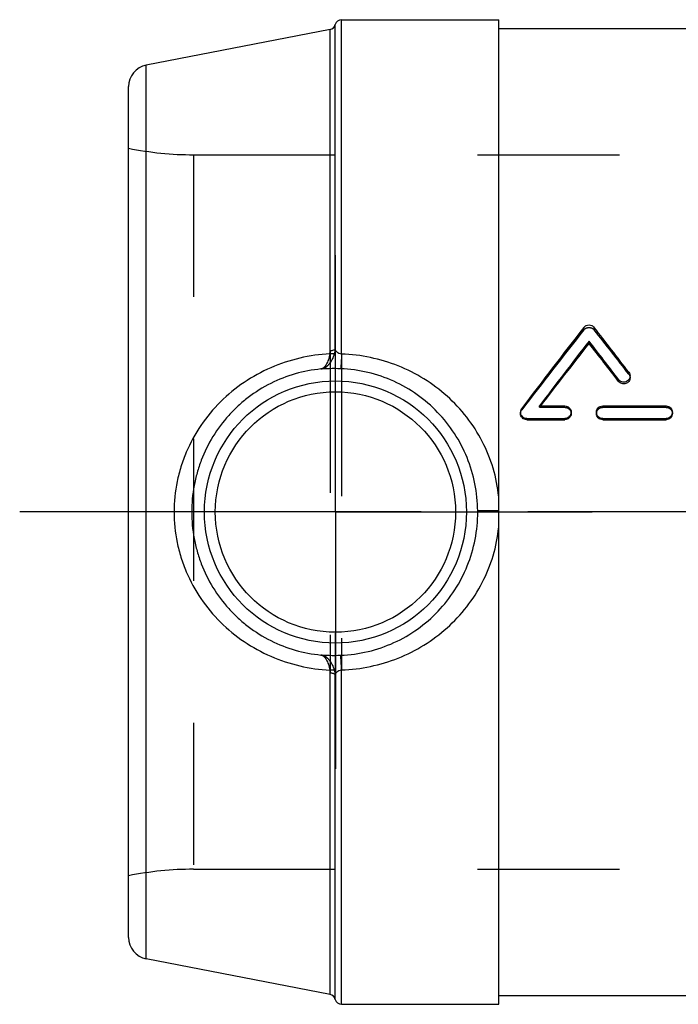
# Model space of a CAD drawing. Header units: millimetres. Extents: x 437 to 563, y 420 to 580.
# Tile 1 of 4: x 437 to 467, y 425 to 470. Entities that reach past the tile are written whole.
import ezdxf

# ---------------------------------------------------------------- set-up
doc = ezdxf.new("R2010")
doc.units = ezdxf.units.MM
doc.header["$LTSCALE"] = 65.185185
doc.linetypes.add('CENTER', pattern=[0.6, 0.375, -0.075, 0.075, -0.075])
doc.linetypes.add('HIDDEN', pattern=[0.2, 0.1, -0.1])
for name, color, linetype in [('ACHSEN_S', 7, 'CONTINUOUS'), ('KOERPER', 7, 'CONTINUOUS'), ('KONST.EL_MIT_GEO', 7, 'CONTINUOUS')]:
    doc.layers.add(name, color=color, linetype=linetype)

msp = doc.modelspace()

# ---------------------------------------------------------------- linework, layer by layer
at = {"layer": 'ACHSEN_S', "color": 2, "linetype": 'CENTER'}
msp.add_line((563, 447.299), (437, 447.299), dxfattribs=at)
at = {"layer": 'KOERPER', "color": 7, "linetype": 'Continuous'}
for p, q in [((451.782, 469.899), (459, 469.899)), ((459, 469.499), (478.378, 469.499)), ((459, 425.099), (541, 425.099)), ((451.782, 424.699), (459, 424.699))]:
    msp.add_line(p, q, dxfattribs=at)
at = {"layer": 'KOERPER', "color": 8, "linetype": 'HIDDEN'}
for p, q in [((459, 425.099), (459, 469.499)), ((444.985, 463.699), (487.5, 463.699)), ((444.985, 430.899), (555.015, 430.899))]:
    msp.add_line(p, q, dxfattribs=at)
at = {"layer": 'KOERPER', "color": 2, "linetype": 'CENTER'}
for q in [(451.5, 459.085), (439.714, 447.299), (463.286, 447.299), (451.5, 435.513)]:
    msp.add_line((451.5, 447.299), q, dxfattribs=at)
at = {"layer": 'KONST.EL_MIT_GEO', "color": 7, "linetype": 'Continuous'}
for p, q in [((451.491, 454.768), (451.491, 469.673)), ((451.782, 454.551), (451.782, 469.899)), ((459, 424.699), (459, 469.899)), ((451.257, 469.452), (442.809, 467.81)), ((451.257, 454.695), (451.257, 469.452)), ((442.809, 426.788), (442.809, 467.81)), ((442, 427.77), (442, 466.828)), ((463.146, 455.038), (463.146, 455.143)), ((464.508, 453.293), (464.508, 453.374)), ((465.031, 453.461), (465.031, 453.544)), ((460.87, 452.169), (462.034, 452.169)), ((463.777, 452.169), (466.683, 452.169)), ((460, 451.881), (460, 451.82)), ((460.291, 451.592), (462.034, 451.592)), ((460.291, 451.535), (460.291, 451.592)), ((462.034, 451.535), (462.034, 451.592)), ((462.325, 451.82), (462.325, 451.881)), ((463.487, 451.881), (463.487, 451.82)), ((463.777, 451.592), (466.683, 451.592)), ((463.777, 451.535), (463.777, 451.592)), ((466.683, 451.535), (466.683, 451.592)), ((466.974, 451.82), (466.974, 451.881)), ((460.291, 451.535), (462.034, 451.535)), ((463.777, 451.535), (466.683, 451.535)), ((459, 447.299), (458.036, 447.299)), ((451.257, 425.146), (451.257, 439.903)), ((451.491, 424.925), (451.491, 439.83)), ((451.782, 424.699), (451.782, 440.047)), ((451.257, 425.146), (442.809, 426.788))]:
    msp.add_line(p, q, dxfattribs=at)
at = {"layer": 'KONST.EL_MIT_GEO', "color": 8, "linetype": 'HIDDEN'}
for p, q in [((444.985, 463.699), (444.985, 430.899)), ((462.91, 455.658), (462.91, 455.771)), ((463.383, 455.658), (463.383, 455.771)), ((451.491, 454.768), (451.491, 439.83)), ((451.257, 454.695), (451.257, 439.903)), ((451.782, 454.551), (451.782, 440.047)), ((464.973, 453.629), (464.973, 453.714)), ((460.058, 451.99), (460.058, 452.053)), ((460.87, 452.104), (460.87, 452.169)), ((460.92, 452.169), (460.87, 452.104)), ((460.87, 452.104), (462.034, 452.104)), ((462.034, 452.104), (462.034, 452.169)), ((463.777, 452.104), (463.777, 452.169)), ((463.777, 452.104), (466.683, 452.104)), ((466.683, 452.104), (466.683, 452.169))]:
    msp.add_line(p, q, dxfattribs=at)
at = {"layer": 'KONST.EL_MIT_GEO', "color": 7, "linetype": 'Continuous'}
for radius in [6.017, 5.517]:
    msp.add_circle((451.5, 447.299), radius, dxfattribs=at)
for centre, radius, start, end in [((451.2, 469.746), 0.3, 281, 345.7885), ((451.782, 469.599), 0.3, 90, 165.7885), ((443, 466.828), 1, 101, 180), ((680.435, 285.949), 275.965, 142.02073, 142.99359), ((251.078, 290.001), 269.357, 37.43015, 37.98318), ((450.479, 454.815), 1.013, 346.2011, 357.3637), ((683.74, 283.98), 279.21, 142.19132, 142.95987), ((679.868, 284.606), 275.71, 141.81807, 142.57283), ((246.123, 286.737), 274.7, 37.34524, 37.8108), ((249.739, 287.201), 271.5, 37.7168, 38.18391), ((460.286, 451.881), 0.286, 142.9524, 179.9924), ((451.414, 447.299), 6.621, 0, 0.3995), ((450.479, 439.783), 1.013, 2.6362, 13.799), ((443, 427.77), 1, 180, 259), ((451.2, 424.852), 0.3, 14.2115, 79), ((451.782, 424.999), 0.3, 194.2115, 270)]:
    msp.add_arc(centre, radius, start, end, dxfattribs=at)
at = {"layer": 'KONST.EL_MIT_GEO', "color": 8, "linetype": 'HIDDEN'}
for centre, radius, start, end in [((444.985, 478.699), 15, 258.5217, 270), ((676.795, 286.42), 272.743, 141.64705, 142.62317), ((254.605, 290.438), 266.244, 37.80201, 38.35685), ((444.985, 415.899), 15, 90, 101.4783)]:
    msp.add_arc(centre, radius, start, end, dxfattribs=at)
at = {"layer": 'KONST.EL_MIT_GEO', "color": 7, "linetype": 'Continuous'}
for points, knots in [([(462.91, 455.771), (462.937, 455.806), (463.01, 455.864), (463.146, 455.895), (463.282, 455.864), (463.356, 455.806), (463.383, 455.771)], [0, 0, 0, 0, 0.247892, 0.499681, 0.751554, 1, 1, 1, 1]), ([(451.491, 454.768), (451.482, 454.757), (451.455, 454.738), (451.377, 454.708), (451.307, 454.698), (451.257, 454.695)], [0, 0, 0, 0, 0.165813, 0.394582, 1, 1, 1, 1]), ([(451.782, 454.551), (451.741, 454.558), (451.668, 454.575), (451.575, 454.622), (451.515, 454.69), (451.497, 454.742), (451.491, 454.768)], [0, 0, 0, 0, 0.316772, 0.57825, 0.795345, 1, 1, 1, 1]), ([(451.243, 454.56), (450.781, 454.535), (449.854, 454.403), (448.52, 453.96), (447.282, 453.281), (446.19, 452.384), (445.286, 451.298), (444.72, 450.263), (444.397, 449.382), (444.163, 448.473), (444.091, 447.767), (444.091, 447.299)], [0, 0, 0, 0, 0.123818, 0.248603, 0.37383, 0.499103, 0.62428, 0.749412, 0.81207, 0.87475, 1, 1, 1, 1]), ([(450.835, 453.864), (450.901, 453.873), (451.001, 453.913), (451.12, 453.998), (451.208, 454.083), (451.289, 454.185), (451.387, 454.344), (451.439, 454.479), (451.463, 454.573)], [0, 0, 0, 0, 0.201689, 0.315188, 0.437764, 0.568943, 0.70757, 1, 1, 1, 1]), ([(451.243, 454.56), (451.229, 454.468), (451.189, 454.301), (451.107, 454.112), (451.027, 453.994), (450.966, 453.93), (450.903, 453.884), (450.857, 453.868), (450.835, 453.864)], [0, 0, 0, 0, 0.327891, 0.607834, 0.726319, 0.829936, 0.920022, 1, 1, 1, 1]), ([(451.243, 454.56), (451.246, 454.571), (451.254, 454.615), (451.257, 454.661), (451.257, 454.695)], [0, 0, 0, 0, 0.251759, 1, 1, 1, 1]), ([(451.463, 454.573), (451.452, 454.567), (451.424, 454.558), (451.35, 454.549), (451.288, 454.554), (451.243, 454.56)], [0, 0, 0, 0, 0.166093, 0.394813, 1, 1, 1, 1]), ([(451.782, 454.551), (451.78, 454.505), (451.776, 454.416), (451.77, 454.288), (451.765, 454.174), (451.759, 454.076), (451.755, 454.005), (451.752, 453.958), (451.751, 453.931), (451.749, 453.909), (451.747, 453.892), (451.746, 453.881), (451.745, 453.875), (451.744, 453.873)], [0, 0, 0, 0, 0.204725, 0.394003, 0.563525, 0.709424, 0.828375, 0.876872, 0.917669, 0.950535, 0.975286, 0.991792, 1, 1, 1, 1]), ([(459, 447.996), (458.956, 448.439), (458.782, 449.316), (458.28, 450.555), (457.56, 451.677), (456.652, 452.647), (455.586, 453.442), (454.395, 454.04), (453.115, 454.427), (452.227, 454.535), (451.782, 454.551)], [0, 0, 0, 0, 0.125635, 0.250768, 0.375372, 0.49968, 0.624066, 0.748864, 0.874217, 1, 1, 1, 1]), ([(450.835, 453.864), (450.437, 453.826), (449.642, 453.676), (448.51, 453.235), (447.647, 452.696), (447.025, 452.175), (446.454, 451.599), (445.845, 450.784), (445.395, 449.872), (445.14, 449.103), (444.956, 448.313), (444.9, 447.704), (444.9, 447.299)], [0, 0, 0, 0, 0.123726, 0.248581, 0.373852, 0.436554, 0.499219, 0.624319, 0.749399, 0.81204, 0.874713, 1, 1, 1, 1]), ([(451.744, 453.873), (451.569, 453.88), (451.266, 453.882), (450.963, 453.869), (450.835, 453.864)], [0, 0, 0, 0, 0.577957, 1, 1, 1, 1]), ([(458.035, 447.345), (458.032, 447.765), (457.946, 448.604), (457.583, 449.811), (457.001, 450.923), (456.224, 451.901), (455.278, 452.715), (454.191, 453.338), (452.999, 453.744), (452.164, 453.858), (451.744, 453.873)], [0, 0, 0, 0, 0.126046, 0.251528, 0.376218, 0.500305, 0.624297, 0.748763, 0.874039, 1, 1, 1, 1]), ([(465.031, 453.544), (465.031, 453.515), (465.021, 453.455), (464.979, 453.375), (464.915, 453.311), (464.833, 453.27), (464.742, 453.255), (464.652, 453.269), (464.57, 453.308), (464.526, 453.35), (464.508, 453.374)], [0, 0, 0, 0, 0.123749, 0.247908, 0.372803, 0.498236, 0.624066, 0.750034, 0.875602, 1, 1, 1, 1]), ([(465.031, 453.461), (465.031, 453.432), (465.021, 453.373), (464.979, 453.294), (464.914, 453.231), (464.833, 453.19), (464.742, 453.176), (464.652, 453.189), (464.57, 453.228), (464.526, 453.27), (464.508, 453.293)], [0, 0, 0, 0, 0.122786, 0.246291, 0.371024, 0.49678, 0.623231, 0.74983, 0.875739, 1, 1, 1, 1]), ([(464.973, 453.714), (464.992, 453.69), (465.021, 453.636), (465.031, 453.575), (465.031, 453.544)], [0, 0, 0, 0, 0.499475, 1, 1, 1, 1]), ([(462.034, 452.169), (462.072, 452.169), (462.148, 452.154), (462.245, 452.09), (462.309, 451.994), (462.325, 451.918), (462.325, 451.881)], [0, 0, 0, 0, 0.250951, 0.5013, 0.75083, 1, 1, 1, 1]), ([(463.487, 451.881), (463.487, 451.918), (463.502, 451.994), (463.567, 452.09), (463.663, 452.154), (463.74, 452.169), (463.777, 452.169)], [0, 0, 0, 0, 0.249169, 0.498778, 0.749127, 1, 1, 1, 1]), ([(466.683, 452.169), (466.721, 452.169), (466.797, 452.154), (466.894, 452.09), (466.958, 451.994), (466.974, 451.918), (466.974, 451.881)], [0, 0, 0, 0, 0.250951, 0.5013, 0.75083, 1, 1, 1, 1]), ([(460.291, 451.592), (460.253, 451.592), (460.177, 451.607), (460.08, 451.671), (460.015, 451.767), (460, 451.843), (460, 451.881)], [0, 0, 0, 0, 0.250121, 0.499986, 0.749831, 1, 1, 1, 1]), ([(460.291, 451.535), (460.253, 451.535), (460.177, 451.55), (460.08, 451.613), (460.015, 451.707), (460, 451.782), (460, 451.82)], [0, 0, 0, 0, 0.251664, 0.502177, 0.751389, 1, 1, 1, 1]), ([(462.325, 451.881), (462.325, 451.843), (462.309, 451.767), (462.245, 451.671), (462.148, 451.607), (462.072, 451.592), (462.034, 451.592)], [0, 0, 0, 0, 0.249114, 0.498905, 0.749308, 1, 1, 1, 1]), ([(462.325, 451.82), (462.325, 451.783), (462.309, 451.707), (462.244, 451.613), (462.148, 451.55), (462.072, 451.535), (462.034, 451.535)], [0, 0, 0, 0, 0.247561, 0.496714, 0.747763, 1, 1, 1, 1]), ([(463.777, 451.592), (463.74, 451.592), (463.663, 451.607), (463.567, 451.671), (463.502, 451.767), (463.487, 451.843), (463.487, 451.881)], [0, 0, 0, 0, 0.25077, 0.501173, 0.750885, 1, 1, 1, 1]), ([(463.777, 451.535), (463.74, 451.535), (463.663, 451.55), (463.567, 451.613), (463.502, 451.707), (463.487, 451.783), (463.487, 451.82)], [0, 0, 0, 0, 0.252316, 0.503364, 0.752437, 1, 1, 1, 1]), ([(466.974, 451.881), (466.974, 451.843), (466.958, 451.767), (466.894, 451.671), (466.797, 451.607), (466.721, 451.592), (466.683, 451.592)], [0, 0, 0, 0, 0.249114, 0.498905, 0.749308, 1, 1, 1, 1]), ([(466.974, 451.82), (466.974, 451.783), (466.958, 451.707), (466.893, 451.613), (466.797, 451.55), (466.721, 451.535), (466.683, 451.535)], [0, 0, 0, 0, 0.247561, 0.496714, 0.747763, 1, 1, 1, 1]), ([(444.091, 447.299), (444.091, 446.83), (444.163, 446.125), (444.397, 445.216), (444.72, 444.335), (445.286, 443.3), (446.19, 442.214), (447.282, 441.317), (448.52, 440.637), (449.854, 440.194), (450.781, 440.062), (451.243, 440.038)], [0, 0, 0, 0, 0.12525, 0.187929, 0.250588, 0.375719, 0.500896, 0.62617, 0.751396, 0.876181, 1, 1, 1, 1]), ([(444.9, 447.299), (444.9, 446.894), (444.956, 446.284), (445.14, 445.495), (445.395, 444.726), (445.845, 443.813), (446.454, 442.999), (447.025, 442.423), (447.647, 441.902), (448.51, 441.363), (449.642, 440.921), (450.437, 440.772), (450.835, 440.734)], [0, 0, 0, 0, 0.125287, 0.18796, 0.2506, 0.375681, 0.50078, 0.563446, 0.626148, 0.751418, 0.876273, 1, 1, 1, 1]), ([(451.744, 440.724), (452.166, 440.74), (453.005, 440.854), (454.202, 441.264), (455.292, 441.892), (456.241, 442.713), (457.017, 443.699), (457.596, 444.818), (457.955, 446.033), (458.036, 446.877), (458.036, 447.299)], [0, 0, 0, 0, 0.125954, 0.251219, 0.375673, 0.499656, 0.623747, 0.74845, 0.873949, 1, 1, 1, 1]), ([(459, 447.35), (458.879, 447.349), (458.703, 447.348), (458.479, 447.346), (458.336, 447.346), (458.218, 447.345), (458.128, 447.345), (458.071, 447.345), (458.043, 447.345), (458.035, 447.345)], [0, 0, 0, 0, 0.377231, 0.547326, 0.696942, 0.820826, 0.914631, 0.975062, 1, 1, 1, 1]), ([(451.782, 440.047), (452.227, 440.063), (453.115, 440.171), (454.395, 440.557), (455.586, 441.156), (456.652, 441.951), (457.56, 442.921), (458.28, 444.042), (458.782, 445.281), (458.956, 446.159), (459, 446.601)], [0, 0, 0, 0, 0.125783, 0.251137, 0.375935, 0.50032, 0.624629, 0.749232, 0.874365, 1, 1, 1, 1]), ([(450.835, 440.734), (450.963, 440.728), (451.266, 440.716), (451.569, 440.718), (451.744, 440.724)], [0, 0, 0, 0, 0.422038, 1, 1, 1, 1]), ([(450.835, 440.734), (450.857, 440.73), (450.903, 440.713), (450.966, 440.668), (451.027, 440.603), (451.107, 440.486), (451.189, 440.297), (451.229, 440.129), (451.243, 440.038)], [0, 0, 0, 0, 0.079984, 0.170066, 0.273684, 0.392167, 0.672109, 1, 1, 1, 1]), ([(451.463, 440.024), (451.439, 440.119), (451.387, 440.254), (451.289, 440.413), (451.208, 440.515), (451.12, 440.6), (451.001, 440.684), (450.901, 440.724), (450.835, 440.734)], [0, 0, 0, 0, 0.292429, 0.431054, 0.562237, 0.684807, 0.798311, 1, 1, 1, 1]), ([(451.782, 440.047), (451.78, 440.093), (451.776, 440.182), (451.77, 440.309), (451.765, 440.423), (451.759, 440.522), (451.755, 440.592), (451.752, 440.639), (451.751, 440.667), (451.749, 440.689), (451.747, 440.706), (451.746, 440.717), (451.745, 440.723), (451.744, 440.724)], [0, 0, 0, 0, 0.204724, 0.394003, 0.563525, 0.709424, 0.828374, 0.876872, 0.917669, 0.950535, 0.975286, 0.991792, 1, 1, 1, 1]), ([(451.463, 440.024), (451.452, 440.031), (451.424, 440.04), (451.35, 440.049), (451.288, 440.044), (451.243, 440.038)], [0, 0, 0, 0, 0.166094, 0.394813, 1, 1, 1, 1]), ([(451.257, 439.903), (451.257, 439.914), (451.256, 439.96), (451.25, 440.005), (451.243, 440.038)], [0, 0, 0, 0, 0.248576, 1, 1, 1, 1]), ([(451.491, 439.83), (451.482, 439.841), (451.455, 439.86), (451.377, 439.89), (451.307, 439.9), (451.257, 439.903)], [0, 0, 0, 0, 0.165813, 0.394582, 1, 1, 1, 1]), ([(451.491, 439.83), (451.497, 439.855), (451.515, 439.908), (451.575, 439.976), (451.668, 440.023), (451.741, 440.04), (451.782, 440.047)], [0, 0, 0, 0, 0.204654, 0.421751, 0.683227, 1, 1, 1, 1])]:
    msp.add_open_spline(points, degree=3, knots=knots, dxfattribs=at)
at = {"layer": 'KONST.EL_MIT_GEO', "color": 8, "linetype": 'HIDDEN'}
for points, knots in [([(462.91, 455.658), (462.937, 455.693), (463.011, 455.75), (463.146, 455.78), (463.282, 455.75), (463.355, 455.693), (463.383, 455.658)], [0, 0, 0, 0, 0.247322, 0.49968, 0.752123, 1, 1, 1, 1]), ([(464.973, 453.629), (464.992, 453.605), (465.021, 453.551), (465.031, 453.491), (465.031, 453.461)], [0, 0, 0, 0, 0.500139, 1, 1, 1, 1]), ([(462.034, 452.104), (462.072, 452.104), (462.148, 452.089), (462.244, 452.026), (462.309, 451.932), (462.325, 451.857), (462.325, 451.82)], [0, 0, 0, 0, 0.252496, 0.503493, 0.752386, 1, 1, 1, 1]), ([(463.487, 451.82), (463.487, 451.857), (463.502, 451.932), (463.567, 452.026), (463.664, 452.089), (463.74, 452.104), (463.777, 452.104)], [0, 0, 0, 0, 0.247613, 0.496585, 0.747582, 1, 1, 1, 1]), ([(466.683, 452.104), (466.721, 452.104), (466.797, 452.089), (466.893, 452.026), (466.958, 451.932), (466.974, 451.857), (466.974, 451.82)], [0, 0, 0, 0, 0.252496, 0.503493, 0.752386, 1, 1, 1, 1]), ([(460, 451.82), (460, 451.85), (460.01, 451.911), (460.039, 451.966), (460.058, 451.99)], [0, 0, 0, 0, 0.498297, 1, 1, 1, 1])]:
    msp.add_open_spline(points, degree=3, knots=knots, dxfattribs=at)

doc.saveas('drawing.dxf')
